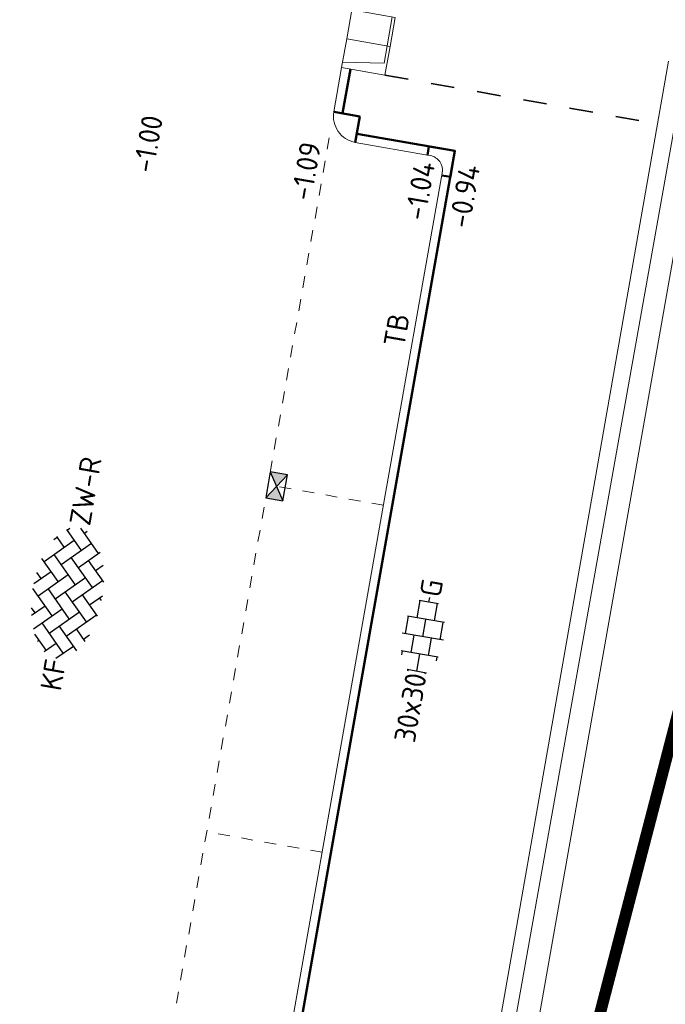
# Model space of a CAD drawing. Header units: metres. Extents: x 2514 to 227642, y 1683 to 852646.
# Tile 107 of 256: x 113813 to 113824, y 426245 to 426262. Entities that reach past the tile are written whole.
import ezdxf
from ezdxf.enums import TextEntityAlignment as Align
from ezdxf.lldxf.tags import DXFTag

# ---------------------------------------------------------------- set-up
doc = ezdxf.new("R2010")
doc.units = ezdxf.units.M
for name, pattern in [('VW-1-1_STREEP', [2, 1, -1]), ('XX-CENTER', [8, 5, -1, 1, -1]), ('ZZ-HIDDEN-SO', [4, 2, -2])]:
    doc.linetypes.add(name, pattern=pattern)
for name, color, linetype, lineweight in [('B-WE-KG-GRENS_PERCEEL-GV', 252, 'KG-PERCEEL', 18), ('B-WE-VH-VERHARDING_BETONSTRAATSTEEN-GV', 252, 'Continuous', 18), ('B-WE-VH-VERHARDING_OPEN-GV', 252, 'Continuous', 18), ('N-WE-KG-WERKGRENS-G', 7, 'XX-CENTER', 35), ('N-WE-RI-HWA_KOLK-S', 150, 'Continuous', 25), ('N-WE-VH-KANTOPSLUITING-T18', 1, 'Continuous', 18), ('N-WE-VH-KANTOPSLUITING_ACHTERKANTBAND-G', 1, 'Continuous', 50), ('N-WE-VH-KANTOPSLUITING_ELEMENT_INRIT-S', 2, 'Continuous', 9), ('N-WE-VH-KANTOPSLUITING_TROTTOIRBAND_130 150-G', 2, 'Continuous', 13), ('N-WE-VH-MATERIAALGRENS-G', 7, 'ZZ-HIDDEN-SO', 35), ('N-WE-VH-NAP-T18', 1, 'Continuous', 18), ('N-WE-VH-VERHARDING_BETONSTRAATSTEEN-S', 1, 'Continuous', 25), ('N-WE-VH-VERHARDING_TEGEL-S', 1, 'Continuous', 25), ('N-WE-VW-MARKERING_LANGS_STREEP_11_010-G', 7, 'VW-1-1_STREEP', 13)]:
    doc.layers.add(name, color=color, linetype=linetype, lineweight=lineweight)
doc.styles.add('ISO', font='NLCS-ISO.ttf')
doc.styles.add('NLCS-ISO', font='NLCS-ISO.ttf', dxfattribs={"height": 1.8})
doc.styles.add('NLCS-ISO-M200-T18', font='NLCS-ISO.ttf', dxfattribs={"height": 0.36})
doc.styles.get("Standard").update_dxf_attribs({"font": 'romans'})
tags = doc.linetypes.add('KG-PERCEEL', pattern='A,5.5,-2,["P",Standard,S=1.8,R=0,X=-0.5,Y=-0.9],-2,5.5,-2,[5,NLCS.SHX,S=0.75,R=0,X=0,Y=0],-2', length=19).pattern_tags.tags
tags[6] = DXFTag(74, 10)

# ---------------------------------------------------------------- blocks, each defined once
blk = doc.blocks.new('SVH-BSS_KEIFORMAAT_KEPER-SO')
at = {"ltscale": 0.1}
for p, q in [((-2.227, 0.742), (-0.213, 2.757)), ((-2.227, 2.227), (-1.846, 2.609)), ((0.216, 2.754), (1.485, 1.485)), ((0.742, 2.227), (1.197, 2.682)), ((-5.197, 0.742), (-4.026, 1.914)), ((-3.597, 2.112), (-1.485, 0)), ((-2.477, 2.477), (-1.485, 1.485)), ((-0.742, 2.227), (1.485, 0)), ((0.742, 0.742), (2.446, 2.446)), ((2.227, 2.227), (4.455, 0)), ((4.221, 1.719), (4.455, 1.485)), ((-5.336, 0.881), (-4.455, 0)), ((-5.197, -0.742), (-2.97, 1.485)), ((-4.565, 1.595), (-4.455, 1.485)), ((-2.227, -0.742), (0, 1.485)), ((0.742, -0.742), (2.97, 1.485)), ((3.712, 0.742), (4.502, 1.532)), ((-4.812, -1.842), (-2.97, 0)), ((-3.712, 0.742), (-1.485, -1.485)), ((-2.227, -2.227), (0, 0)), ((-0.742, 0.742), (1.485, -1.485)), ((0.742, -2.227), (2.97, 0)), ((2.227, 0.742), (4.455, -1.485)), ((3.712, -0.742), (5.247, 0.792)), ((5.197, 0.742), (5.392, 0.548)), ((-5.735, -0.205), (-4.455, -1.485)), ((-3.712, -0.742), (-1.485, -2.97)), ((-0.742, -0.742), (1.485, -2.97)), ((2.227, -0.742), (3.844, -2.359)), ((3.712, -2.227), (5.574, -0.365)), ((5.197, -0.742), (5.405, -0.951)), ((-3.894, -2.409), (-2.97, -1.485)), ((-1.594, -3.079), (0, -1.485)), ((1.365, -3.09), (2.97, -1.485)), ((-3.712, -2.227), (-3.271, -2.669)), ((-0.742, -2.227), (0.214, -3.184)), ((2.227, -2.227), (2.781, -2.781)), ((-0.217, -3.187), (0, -2.97))]:
    blk.add_line(p, q, dxfattribs=at)
at = {"style": 'NLCS-ISO'}
blk.add_attdef('FORMAAT', text='', height=1.8, dxfattribs=at).set_placement((-5.835, -0.215), align=Align.MIDDLE_RIGHT)
blk.add_attdef('KLEUR', text='', height=1.8, dxfattribs=at).set_placement((5.825, -0.215), align=Align.MIDDLE_LEFT)
at = {"style": 'NLCS-ISO', "flags": 1}
blk.add_attdef('FUNCTIE', text='', height=1.8, dxfattribs=at).set_placement((0.116, -3.585), align=Align.MIDDLE_CENTER)
blk = doc.blocks.new('SVH-TEGEL_300X300_DUN_HALFST_KL-SO')
for p, q in [((0, -1.784), (0, 1.784)), ((-1.837, 1.5), (-1.5, 1.5)), ((-1.5, -1.6), (-1.5, 1.6)), ((0, 1.5), (1.5, 1.5)), ((1.5, -1.6), (1.5, 1.6)), ((-3.08, 0.75), (-3, 0.75)), ((-3, -0.835), (-3, 0.835)), ((-3, 0), (-1.5, 0)), ((-1.5, 0.75), (0, 0.75)), ((0, 0), (1.5, 0)), ((1.5, 0.75), (3, 0.75)), ((3, -0.835), (3, 0.835)), ((3, 0), (3.395, 0)), ((-3.08, -0.75), (-3, -0.75)), ((-1.5, -0.75), (0, -0.75)), ((1.5, -0.75), (3, -0.75)), ((-1.837, -1.5), (-1.5, -1.5)), ((0, -1.5), (1.5, -1.5))]:
    blk.add_line(p, q)
at = {"style": 'NLCS-ISO'}
blk.add_attdef('FORMAAT', text='', height=1.8, dxfattribs=at).set_placement((-3.18, 0), align=Align.MIDDLE_RIGHT)
blk.add_attdef('KLEUR', text='', height=1.8, dxfattribs=at).set_placement((3.495, 0), align=Align.MIDDLE_LEFT)
at = {"style": 'NLCS-ISO', "flags": 1}
blk.add_attdef('FUNCTIE', text='', height=1.8, dxfattribs=at).set_placement((0.116, -3.585), align=Align.MIDDLE_CENTER)
blk = doc.blocks.new('N-SVH-INRITELEMENT_130 150_180X750X500_MIDDEN')
for p, q in [((0, 0), (0, 0.75)), ((0.5, 0.75), (0, 0.75)), ((0.5, 0.7), (0, 0.7)), ((0.5, 0), (0.5, 0.75)), ((0.5, 0), (0, 0))]:
    blk.add_line(p, q)
blk = doc.blocks.new('N-SVH-INRITELEMENT_130 150_180X750X500_RECHTS')
for p, q in [((0, 0), (0, 0.75)), ((0.5, 0.75), (0, 0.75)), ((0.3, 0.7), (0, 0.7)), ((0.405, 0), (0.3, 0.7)), ((0.5, 0), (0.5, 0.75)), ((0.5, 0), (0, 0))]:
    blk.add_line(p, q)
blk = doc.blocks.new('N-SRI-KOLK_STRAAT_450X300-SO')
h = blk.add_hatch(color=256)
h.dxf.hatch_style = 1
h.paths.add_polyline_path([(0, 0.75), (-1.125, 1.5), (-1.125, 0)])
h.paths.add_polyline_path([(1.125, 1.5), (0, 0.75), (1.125, 0)])
for p, q in [((-1.125, 0), (1.125, 1.5)), ((1.125, 0), (-1.125, 1.5))]:
    blk.add_line(p, q)
at = {"flags": 128}
blk.add_lwpolyline([(-1.125, 0), (1.125, 0), (1.125, 1.5), (-1.125, 1.5)], close=True, dxfattribs=at)
blk = doc.blocks.new('hoekblok inw. 25')
at = {"layer": 'N-WE-VH-KANTOPSLUITING_ACHTERKANTBAND-G', "ltscale": 0.2, "flags": 128}
blk.add_lwpolyline([(-0.45, 0.15), (-0.45, 0), (0, 0), (0, 0.45), (-0.15, 0.45)], dxfattribs=at)
at = {"layer": 'N-WE-VH-KANTOPSLUITING_TROTTOIRBAND_130 150-G', "ltscale": 0.2, "flags": 128}
blk.add_lwpolyline([(-0.15, 0.45), (-0.15, 0.4, -0.414214), (-0.4, 0.15), (-0.45, 0.15)], format="xyb", dxfattribs=at)

msp = doc.modelspace()

# ---------------------------------------------------------------- linework, layer by layer
at = {"layer": 'B-WE-KG-GRENS_PERCEEL-GV', "ltscale": 0.2}
msp.add_lwpolyline([(113806.766, 426245.856), (113804.734, 426234.285), (113802.596, 426222.108), (113816.888, 426219.635), (113829.686, 426291.517), (113835.15, 426312.433)], dxfattribs=at)
at = {"layer": 'B-WE-VH-VERHARDING_BETONSTRAATSTEEN-GV'}
msp.add_lwpolyline([(113828.532, 426259.257), (113824.447, 426260.013), (113819.933, 426234.429), (113823.852, 426233.679), (113823.93, 426233.67), (113824.005, 426233.647), (113824.075, 426233.612), (113824.139, 426233.566), (113824.194, 426233.51), (113824.238, 426233.445), (113824.271, 426233.374), (113824.304, 426233.224), (113828.974, 426259.54), (113828.934, 426259.471), (113828.884, 426259.409), (113828.825, 426259.357), (113828.757, 426259.315), (113828.686, 426259.283), (113828.61, 426259.264)], close=True, dxfattribs=at)
at = {"layer": 'B-WE-VH-VERHARDING_OPEN-GV'}
for points in [[(113823.959, 426261.047), (113819.156, 426233.663), (113823.716, 426232.768), (113823.792, 426232.754), (113823.869, 426232.753), (113823.945, 426232.765)], [(113823.93, 426233.67), (113823.852, 426233.679), (113819.933, 426234.429), (113824.447, 426260.013)]]:
    msp.add_lwpolyline(points, dxfattribs=at)
at = {"layer": 'N-WE-KG-WERKGRENS-G', "ltscale": 0.5, "const_width": 0.2, "flags": 128}
msp.add_lwpolyline([(113539.652, 426425.541), (113533.034, 426426.579), (113512.978, 426310.885), (113509.106, 426305.095), (113507.039, 426292.73), (113504.728, 426279.396), (113497.949, 426267.392), (113491.721, 426263.905), (113496.136, 426256.365), (113502.435, 426260.053, -0.182232), (113509.838, 426261.318, -0.126544), (113516.642, 426258.09), (113523.828, 426262.829), (113521.668, 426266.104), (113525.98, 426265.334), (113539.291, 426339.571), (113541.863, 426353.106), (113543.716, 426365.72), (113550.178, 426401.905), (113551.547, 426409.78), (113574.553, 426405.734), (113573.157, 426397.506), (113607.198, 426391.573), (113606.914, 426389.946), (113619.162, 426387.845), (113613.609, 426356.275), (113601.182, 426358.276), (113600.845, 426356.182), (113597.954, 426356.648), (113593.562, 426350.547), (113574.97, 426354.003), (113574.327, 426350.546), (113615.634, 426343.691), (113593.57, 426263.699, 0.356973), (113596.583, 426256.89), (113595.271, 426248.698), (113599.487, 426248.023), (113601.054, 426254.868), (113602.72, 426255.869), (113636.901, 426249.843), (113711.239, 426237.251), (113711.078, 426236.35), (113716.526, 426235.533), (113716.685, 426236.595), (113718.512, 426236.321), (113734.103, 426277.353), (113735.865, 426278.617), (113776.182, 426271.575), (113774.564, 426262.996), (113804.256, 426258), (113798.274, 426223.759), (113796.469, 426212.743), (113816.717, 426209.189), (113821.532, 426236.979), (113822.449, 426236.82), (113823.388, 426242.034), (113822.132, 426242.26), (113830.108, 426272.94), (113832.685, 426287.571), (113850.983, 426284.543), (113878.799, 426279.99), (113865.198, 426203.132), (113884.246, 426200.097), (113884.458, 426196.374), (113883.446, 426190.397), (113921.214, 426183.978), (113921.482, 426185.328), (113923.778, 426184.872), (113926.223, 426198.093), (113928.449, 426210.745), (113964.907, 426204.42), (113960.406, 426178.602), (113963.561, 426178.134), (113967.734, 426203.401), (113997.515, 426198.193), (113998.702, 426198.006), (113998.957, 426199.616), (114022.375, 426195.633), (114018.261, 426170.621), (114024.177, 426169.647), (114029.085, 426200.395), (114026.448, 426200.718), (114031.499, 426230.088), (114054.44, 426226.248), (114057.477, 426225.696), (114056.841, 426222.197), (114059.961, 426221.626), (114065.65, 426244.354), (114035.59, 426249.218), (114041.184, 426283.399), (114056.073, 426280.709), (114056.721, 426283.698), (114042.185, 426286.164), (114046.915, 426313.16), (114065.34, 426310.078), (114066.402, 426316.804), (114058.916, 426317.879), (114056.3, 426327.344), (114067.79, 426392.772), (114039.145, 426397.909), (113967.805, 426410.127), (113958.58, 426362.909), (114027.859, 426351.392), (114036.556, 426349.826), (114034.317, 426336.794), (114032.043, 426337.194), (114031.497, 426333.947), (114035.343, 426333.283), (114031.409, 426310.162), (113989.982, 426317.452), (113994.21, 426340.55), (114008.87, 426338.023), (114009.525, 426341.433), (113875.208, 426365.513)], format="xyb", dxfattribs=at)
at = {"layer": 'N-WE-VH-KANTOPSLUITING_ACHTERKANTBAND-G', "ltscale": 0.2}
for points in [[(113818.532, 426260.911), (113818.398, 426260.157)], [(113818.251, 426260.182), (113818.251, 426260.183), (113818.694, 426260.105), (113818.616, 426259.661)], [(113818.642, 426259.809), (113820.316, 426259.514), (113819.247, 426253.457)], [(113819.247, 426253.457), (113816.086, 426235.543), (113814.407, 426235.827)]]:
    msp.add_lwpolyline(points, dxfattribs=at)
at = {"layer": 'N-WE-VH-KANTOPSLUITING_TROTTOIRBAND_130 150-G', "ltscale": 0.2}
msp.add_lwpolyline([(113818.384, 426260.937), (113818.251, 426260.183, 0.414214), (113818.616, 426259.661), (113819.847, 426259.444)], format="xyb", dxfattribs=at)
for points in [[(113820.103, 426259.169), (113819.099, 426253.483)], [(113819.099, 426253.483), (113816.005, 426235.947)]]:
    msp.add_lwpolyline(points, dxfattribs=at)
at = {"layer": 'N-WE-VH-MATERIAALGRENS-G', "ltscale": 0.2}
msp.add_lwpolyline([(113819.122, 426260.807), (113823.845, 426259.965)], dxfattribs=at)
at = {"layer": 'N-WE-VW-MARKERING_LANGS_STREEP_11_010-G', "ltscale": 0.2}
for p, q in [((113818.173, 426259.74), (113813.992, 426236.049)), ((113819.097, 426253.469), (113817.127, 426253.817)), ((113818.052, 426247.547), (113816.082, 426247.894))]:
    msp.add_line(p, q, dxfattribs=at)

# ---------------------------------------------------------------- block references
at = {"ltscale": 0.2, "rotation": 80.16507560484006}
msp.add_blockref('hoekblok inw. 25', (113820.316, 426259.514), dxfattribs=at)
at = {"layer": 'N-WE-RI-HWA_KOLK-S', "ltscale": 0.2, "xscale": 0.2, "yscale": 0.2, "zscale": 0.2, "rotation": 259.9924270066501}
msp.add_blockref('N-SRI-KOLK_STRAAT_450X300-SO', (113817.127, 426253.817), dxfattribs=at)
at = {"layer": 'N-WE-VH-KANTOPSLUITING_ELEMENT_INRIT-S', "ltscale": 0.2, "rotation": 259.9924270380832}
for name, p in [('N-SVH-INRITELEMENT_130 150_180X750X500_MIDDEN', (113818.558, 426261.922)), ('N-SVH-INRITELEMENT_130 150_180X750X500_RECHTS', (113818.471, 426261.43))]:
    msp.add_blockref(name, p, dxfattribs=at)
at = {"layer": 'N-WE-VH-VERHARDING_BETONSTRAATSTEEN-S', "xscale": 0.2, "yscale": 0.2, "zscale": 0.2, "rotation": 80.01356215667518}
msp.add_blockref('SVH-BSS_KEIFORMAAT_KEPER-SO', (113813.669, 426251.993), dxfattribs=at).add_auto_attribs({'FORMAAT': 'KF', 'KLEUR': 'ZW-R'})
at = {"layer": 'N-WE-VH-VERHARDING_TEGEL-S', "xscale": 0.2, "yscale": 0.2, "zscale": 0.2, "rotation": 80.01356216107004}
msp.add_blockref('SVH-TEGEL_300X300_DUN_HALFST_KL-SO', (113819.769, 426251.225), dxfattribs=at).add_auto_attribs({'FORMAAT': '30x30', 'KLEUR': 'G'})

# ---------------------------------------------------------------- texts
at = {"layer": 'N-WE-VH-KANTOPSLUITING-T18', "style": 'NLCS-ISO-M200-T18'}
msp.add_text('TB', height=0.36, rotation=80.1086, dxfattribs=at).set_placement((113819.45, 426256.151))
at = {"layer": 'N-WE-VH-NAP-T18', "style": 'ISO'}
for s, p in [('-1.00', (113815.172, 426259.122)), ('-1.09', (113817.865, 426258.649)), ('-1.04', (113819.808, 426258.31)), ('-0.94', (113820.562, 426258.178))]:
    msp.add_text(s, height=0.36, rotation=80.1086, dxfattribs=at).set_placement(p)

doc.saveas('drawing.dxf')
